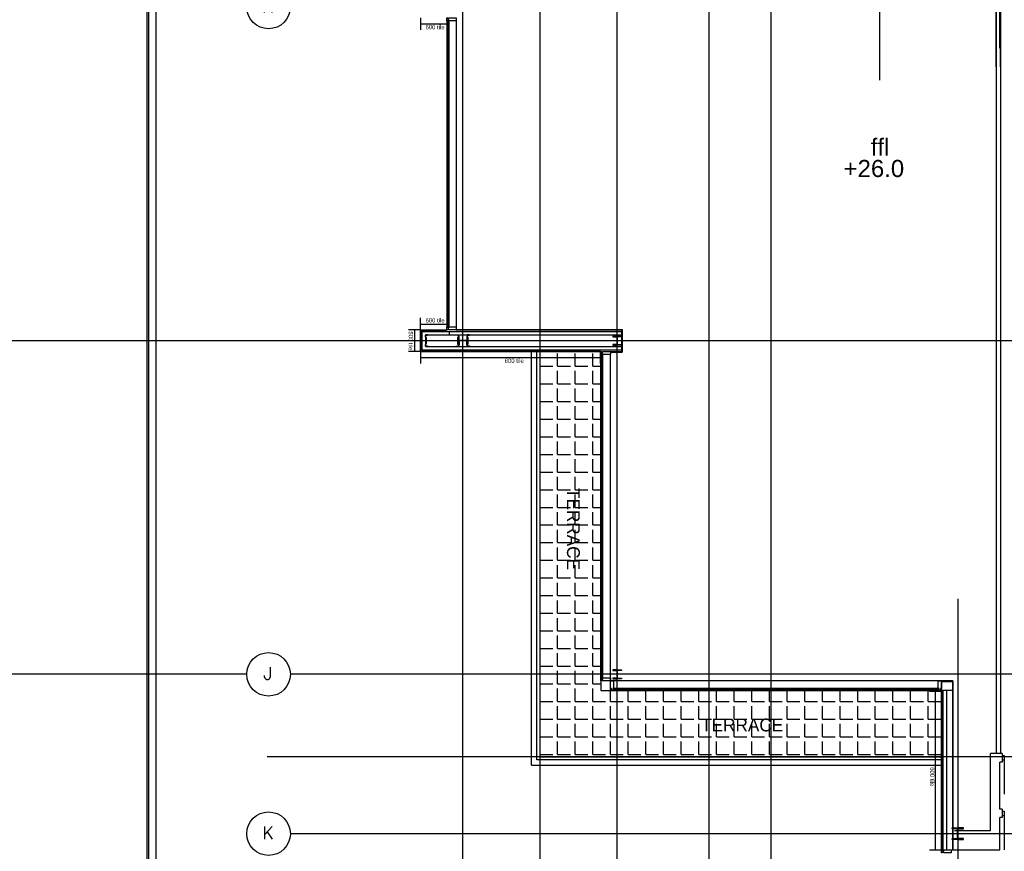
# Model space of a CAD drawing. Header units: millimetres. Extents: x -312551 to 250764, y -35891 to 59426.
# Tile 106 of 256: x -83965 to -60964, y -22528 to -3087. Entities that reach past the tile are written whole.
import ezdxf
from ezdxf.enums import TextEntityAlignment as Align

# ---------------------------------------------------------------- set-up
doc = ezdxf.new("R2010")
doc.units = ezdxf.units.MM
doc.header["$LTSCALE"] = 2.5
for name, color, linetype in [('curtain walling', 7, 'Continuous'), ('GLAZING', 1, 'Continuous'), ('NF ARCH', 4, 'Continuous'), ('NF-BUBBLE', 3, 'Continuous'), ('NF-GRIDS', 252, 'Continuous'), ('NF-Steel columns', 6, 'Continuous'), ('TERR TILE 500', 11, 'Continuous'), ('TERR TILE 600', 160, 'Continuous'), ('Terrace', 6, 'Continuous'), ('Terracotta Tile', 30, 'Continuous'), ('Text', 7, 'Continuous')]:
    doc.layers.add(name, color=color, linetype=linetype)
doc.styles.add('PAQ0135XPST$0$TITLE', font='swissl.ttf')
doc.styles.add('ROMANS', font='romans.shx', dxfattribs={"width": 0.8})

# ---------------------------------------------------------------- blocks, each defined once
blk = doc.blocks.new('254')
at = {"layer": 'NF-Steel columns', "color": 2, "linetype": 'Continuous'}
for points in [[(4507, -25241), (4378, -25241), (4378, -25220), (4488, -25220, 0.414214), (4501, -25208), (4501, -25007, 0.414214), (4488, -24995), (4378, -24995), (4378, -24974), (4507, -24974)], [(4507, -25241), (4637, -25241), (4637, -25220), (4527, -25220, -0.414214), (4514, -25208), (4514, -25007, -0.414214), (4527, -24995), (4637, -24995), (4637, -24974), (4507, -24974)]]:
    blk.add_lwpolyline(points, format="xyb", dxfattribs=at)
blk = doc.blocks.new('BUBBLEGRID')
at = {"layer": 'NF-BUBBLE'}
blk.add_circle((-678, 0), 678, dxfattribs=at)
at = {"layer": 'NF-BUBBLE', "color": 1, "style": 'ROMANS'}
blk.add_attdef('888', text='', height=400, dxfattribs=at).set_placement((-698, -173), align=Align.CENTER)

msp = doc.modelspace()

# ---------------------------------------------------------------- hatches: boundary and pattern name
at = {"layer": 'Terrace'}
h = msp.add_hatch(dxfattribs=at)
h.set_pattern_fill('ANGLE', color=8, scale=1500, style=0)
h.set_pattern_definition([(0, (-2279514.5, -4242199.36), (0, 412.5), [300, -112.5]), (90, (-2279514.5, -4242199.36), (-412.5, 3e-14), [300, -112.5])])
h.paths.add_polyline_path([(-71810, -10840.5), (-70390, -10840.5), (-70390, -18770.5), (-62430.1, -18770.5), (-62430.1, -20315.5), (-71810, -20315.5)])

# ---------------------------------------------------------------- linework, layer by layer
at = {"color": 8}
for p, q in [((-74566, -10377.5), (-69908.4, -10377.5)), ((-74566, -10803.5), (-74566, -10377.5)), ((-74566, -10377.5), (-73935, -10377.5)), ((-74486, -10457.5), (-74486, -10723.5)), ((-74436, -10457.5), (-73793.3, -10457.5)), ((-74426, -10457.5), (-69908.4, -10457.5)), ((-73935, -10377.5), (-73935, -10457.5)), ((-74566, -10803.5), (-69908.4, -10803.5)), ((-74436, -10723.5), (-69908.4, -10723.5)), ((-62393.1, -22490.5), (-62393.1, -18770.5)), ((-62313.1, -18770.5), (-62313.1, -22490.5)), ((-62176.1, -18770.5), (-62176.1, -22490.5))]:
    msp.add_line(p, q, dxfattribs=at)
for points in [[(-74436, -10467.5), (-74436, -10457.5), (-74486, -10457.5), (-74486, -10497.5), (-74471, -10517.5), (-74471, -10663.5), (-74486, -10683.5), (-74486, -10723.5), (-74436, -10723.5), (-74436, -10713.5), (-74438, -10713.5), (-74438, -10721.5), (-74484, -10721.5), (-74484, -10684.2), (-74469, -10664.2), (-74469, -10516.9), (-74484, -10496.9), (-74484, -10459.5), (-74438, -10459.5), (-74438, -10467.5)], [(-73761.6, -10467.5), (-73761.6, -10457.5), (-73711.6, -10457.5), (-73711.6, -10497.5), (-73726.6, -10517.5), (-73726.6, -10663.5), (-73711.6, -10683.5), (-73711.6, -10723.5), (-73761.6, -10723.5), (-73761.6, -10713.5), (-73759.6, -10713.5), (-73759.6, -10721.5), (-73713.6, -10721.5), (-73713.6, -10684.2), (-73728.6, -10664.2), (-73728.6, -10516.9), (-73713.6, -10496.9), (-73713.6, -10459.5), (-73759.6, -10459.5), (-73759.6, -10467.5)], [(-73458.4, -10467.5), (-73458.4, -10457.5), (-73508.4, -10457.5), (-73508.4, -10497.5), (-73493.4, -10517.5), (-73493.4, -10663.5), (-73508.4, -10683.5), (-73508.4, -10723.5), (-73458.4, -10723.5), (-73458.4, -10713.5), (-73460.4, -10713.5), (-73460.4, -10721.5), (-73506.4, -10721.5), (-73506.4, -10684.2), (-73491.4, -10664.2), (-73491.4, -10516.9), (-73506.4, -10496.9), (-73506.4, -10459.5), (-73460.4, -10459.5), (-73460.4, -10467.5)]]:
    msp.add_lwpolyline(points, close=True, dxfattribs=at)
at = {"layer": 'curtain walling', "color": 8}
for p, q in [((-70390, -18545.5), (-70390, -18770.5)), ((-70165, -18545.5), (-70390, -18545.5)), ((-70165, -18770.5), (-70165, -18545.5)), ((-70390, -18770.5), (-70165, -18770.5))]:
    msp.add_line(p, q, dxfattribs=at)
for points in [[(-73965, -3040.5), (-73965, -3063), (-73940, -3063), (-73940, -3040.5), (-73765, -3040.5), (-73765, -3115.5), (-73940, -3115.5), (-73940, -3093), (-73965, -3093), (-73965, -3115.5), (-73990, -3115.5), (-73990, -3040.5), (-73965, -3040.5)], [(-73965, -10265.5), (-73965, -10288), (-73940, -10288), (-73940, -10265.5), (-73765, -10265.5), (-73765, -10340.5), (-73940, -10340.5), (-73940, -10318), (-73965, -10318), (-73965, -10340.5), (-73990, -10340.5), (-73990, -10265.5), (-73965, -10265.5)], [(-70365, -10840.5), (-70365, -10863), (-70340, -10863), (-70340, -10840.5), (-70165, -10840.5), (-70165, -10915.5), (-70340, -10915.5), (-70340, -10893), (-70365, -10893), (-70365, -10915.5), (-70390, -10915.5), (-70390, -10840.5), (-70365, -10840.5)], [(-70365, -18470.5), (-70365, -18493), (-70340, -18493), (-70340, -18470.5), (-70165, -18470.5), (-70165, -18545.5), (-70340, -18545.5), (-70340, -18523), (-70365, -18523), (-70365, -18545.5), (-70390, -18545.5), (-70390, -18470.5), (-70365, -18470.5)], [(-70165, -18745.5), (-70142.5, -18745.5), (-70142.5, -18720.5), (-70165, -18720.5), (-70165, -18545.5), (-70090, -18545.5), (-70090, -18720.5), (-70112.5, -18720.5), (-70112.5, -18745.5), (-70090, -18745.5), (-70090, -18770.5), (-70165, -18770.5), (-70165, -18745.5)], [(-62505.1, -18745.5), (-62482.6, -18745.5), (-62482.6, -18720.5), (-62505.1, -18720.5), (-62505.1, -18545.5), (-62430.1, -18545.5), (-62430.1, -18720.5), (-62452.6, -18720.5), (-62452.6, -18745.5), (-62430.1, -18745.5), (-62430.1, -18770.5), (-62505.1, -18770.5), (-62505.1, -18745.5)], [(-62405.1, -22490.5), (-62405.1, -22513), (-62380.1, -22513), (-62380.1, -22490.5), (-62205.1, -22490.5), (-62205.1, -22565.5), (-62380.1, -22565.5), (-62380.1, -22543), (-62405.1, -22543), (-62405.1, -22565.5), (-62430.1, -22565.5), (-62430.1, -22490.5), (-62405.1, -22490.5)]]:
    msp.add_lwpolyline(points, dxfattribs=at)
msp.add_lwpolyline([(-62430.1, -18560.5), (-62176.1, -18560.5), (-62176.1, -18770.5), (-62430.1, -18770.5)], close=True, dxfattribs=at)
at = {"layer": 'GLAZING', "color": 8}
for p, q in [((-73990, -3115.5), (-73990, -10265.5)), ((-73965, -3115.5), (-73965, -10265.5)), ((-73965, -3115.5), (-73965, -10265.5)), ((-73940, -3115.5), (-73940, -10265.5)), ((-73940, -3115.5), (-73940, -10265.5)), ((-73765, -3040.5), (-73765, -10265.5)), ((-73765, -3040.5), (-73765, -10265.5)), ((-73765, -10325.5), (-69893.4, -10325.5)), ((-73765, -10340.5), (-69908.4, -10340.5)), ((-69908.4, -10340.5), (-69908.4, -10840.5)), ((-69893.4, -10325.5), (-69893.4, -10855.5)), ((-70390, -18470.5), (-70390, -10915.5)), ((-70365, -18470.5), (-70365, -10915.5)), ((-70340, -18470.5), (-70340, -10915.5)), ((-70165, -10840.5), (-69908.4, -10840.5)), ((-70165, -10855.5), (-69893.4, -10855.5)), ((-70165, -18770.5), (-70165, -10915.5)), ((-62163.6, -18545.5), (-70390, -18545.5)), ((-62176.1, -18560.5), (-62430.1, -18560.5)), ((-62163.6, -18545.5), (-62163.6, -22490.5)), ((-62505.1, -18720.5), (-70090, -18720.5)), ((-62505.1, -18745.5), (-70090, -18745.5)), ((-62430.1, -18770.5), (-70090, -18770.5))]:
    msp.add_line(p, q, dxfattribs=at)
at = {"layer": 'NF ARCH', "color": 8}
for p, q in [((-72010, -20515.5), (-72010, -10840.5)), ((-71885, -20390.5), (-71885, -10840.5)), ((-71810, -20315.5), (-71810, -10840.5)), ((-61285.3, -22040.5), (-61285.3, -20240.5)), ((-61016.7, -20240.5), (-61285.3, -20240.5)), ((-61016.7, -20240.5), (-61016.7, -20440.5)), ((-62415.1, -20390.5), (-71885, -20390.5)), ((-71810, -20315.5), (-62415.1, -20315.5)), ((-61069.4, -21540.5), (-61069.4, -20440.5)), ((-61016.7, -20440.5), (-61069.4, -20440.5)), ((-61017.4, -20290.5), (-60967.1, -20290.5)), ((-61016.7, -20390.7), (-60966.7, -20390.5)), ((-60967.1, -20290.5), (-60966.7, -20390.5)), ((-60966.7, -20390.5), (-60963.8, -21190.5)), ((-72010, -20515.5), (-62415.1, -20515.5)), ((-61016.7, -21540.5), (-61069.4, -21540.5)), ((-61017.1, -21590.7), (-60967.1, -21590.5)), ((-61016.7, -21540.5), (-61016.7, -21740.5)), ((-60967.1, -21590.5), (-60966.7, -21690.5)), ((-61069.4, -22490.5), (-61069.4, -21740.5)), ((-61016.7, -21740.5), (-61069.4, -21740.5)), ((-61016.7, -21690.7), (-60966.7, -21690.5)), ((-60966.7, -21690.5), (-60963.8, -22490.5)), ((-62130.1, -22040.5), (-61285.3, -22040.5)), ((-62430.1, -22490.5), (-61069.4, -22490.5))]:
    msp.add_line(p, q, dxfattribs=at)
at = {"layer": 'NF-GRIDS', "color": 8}
for p, q in [((-80985, -27784), (-80985, 58409.3)), ((-80950, -27784), (-80950, 58409.3)), ((-80775, -27784), (-80775, 58409.3)), ((-73610, -27784), (-73610, 58409.3)), ((-66410, -27784), (-66410, 58409.3)), ((-67859.6, -27784), (-67859.6, 46303.6)), ((-70010, -27784), (-70010, 32585.1)), ((-71810, -27784), (-71810, 21323.1)), ((-61070.3, -3750.4), (-61070.3, 7979.8)), ((-63870.6, -4498.1), (-63870.6, 6990.4)), ((-61155.3, -4190.5), (-61155.3, 3809.5)), ((-61055.3, -4190.5), (-61055.3, 3809.5)), ((-61155.3, -2840.5), (-61155.3, -20240.5)), ((-61055.3, -2840.5), (-61055.3, -20240.5)), ((-43443, -10590.5), (-123470.9, -10590.5)), ((-62050.1, -16623.8), (-62050.1, -31264.5)), ((-78659, -18390.5), (-123470.9, -18390.5)), ((-43443, -18390.5), (-77642.7, -18390.5)), ((-43443, -20315.5), (-78185.1, -20315.5)), ((-43443, -22115.5), (-77642.7, -22115.5))]:
    msp.add_line(p, q, dxfattribs=at)
at = {"layer": 'NF-Steel columns', "color": 8}
for points in [[(-73508.4, -10590.5), (-73508.4, -10488.9), (-73519.4, -10488.9), (-73519.4, -10576.2, -0.4142136), (-73530.1, -10586.9), (-73689.9, -10586.9, -0.4142136), (-73700.6, -10576.2), (-73700.6, -10488.9), (-73711.6, -10488.9), (-73711.6, -10590.5)], [(-70010, -10488.9), (-70111.6, -10488.9), (-70111.6, -10499.9), (-70024.3, -10499.9, -0.4142136), (-70013.6, -10510.6), (-70013.6, -10670.4, -0.4142136), (-70024.3, -10681.1), (-70111.6, -10681.1), (-70111.6, -10692.1), (-70010, -10692.1)], [(-70010, -10488.9), (-69908.4, -10488.9), (-69908.4, -10499.9), (-69995.6, -10499.9, 0.4142136), (-70006.3, -10510.6), (-70006.3, -10670.4, 0.4142136), (-69995.6, -10681.1), (-69908.4, -10681.1), (-69908.4, -10692.1), (-70010, -10692.1)], [(-73508.4, -10590.5), (-73508.4, -10692.1), (-73519.4, -10692.1), (-73519.4, -10604.9, 0.4142136), (-73530.1, -10594.2), (-73689.9, -10594.2, 0.4142136), (-73700.6, -10604.9), (-73700.6, -10692.1), (-73711.6, -10692.1), (-73711.6, -10590.5)], [(-70010, -18288.9), (-70111.6, -18288.9), (-70111.6, -18299.9), (-70024.3, -18299.9, -0.4142136), (-70013.6, -18310.6), (-70013.6, -18470.4, -0.4142136), (-70024.3, -18481.1), (-70111.6, -18481.1), (-70111.6, -18492.1), (-70010, -18492.1)], [(-70010, -18288.9), (-69908.4, -18288.9), (-69908.4, -18299.9), (-69995.6, -18299.9, 0.4142136), (-70006.3, -18310.6), (-70006.3, -18470.4, 0.4142136), (-69995.6, -18481.1), (-69908.4, -18481.1), (-69908.4, -18492.1), (-70010, -18492.1)]]:
    msp.add_lwpolyline(points, format="xyb", dxfattribs=at)
at = {"layer": 'TERR TILE 500', "color": 8}
for p, q in [((-74595, -10340.5), (-74882.5, -10340.5)), ((-74738.7, -10340.5), (-74738.7, -10840.5)), ((-74595, -10840.5), (-74882.5, -10840.5))]:
    msp.add_line(p, q, dxfattribs=at)
at = {"layer": 'TERR TILE 600', "color": 8}
for p, q in [((-74603, -3040.5), (-74603, -3324)), ((-74603, -3180.3), (-73990, -3180.3)), ((-74603, -10340.5), (-74603, -10057)), ((-74603, -10200.8), (-73990, -10200.8)), ((-74603, -10840.5), (-74603, -11124)), ((-74603, -10980.3), (-70403, -10980.3)), ((-70403, -10840.5), (-70403, -11124)), ((-62713.6, -18780.5), (-62430.1, -18780.5)), ((-62573.8, -22490.5), (-62573.8, -18780.5)), ((-62713.6, -22490.5), (-62430.1, -22490.5))]:
    msp.add_line(p, q, dxfattribs=at)
at = {"layer": 'Terrace', "color": 8}
msp.add_lwpolyline([(-71810, -10840.5), (-70390, -10840.5), (-70390, -18770.5), (-62430.1, -18770.5), (-62430.1, -20315.5), (-71810, -20315.5)], close=True, dxfattribs=at)
at = {"layer": 'Terracotta Tile', "color": 8}
for p, q in [((-74603, -10836.5), (-74603, -10344.5)), ((-74588, -10359.5), (-74603, -10344.5)), ((-74595, -10340.5), (-74003, -10340.5)), ((-74580, -10355.5), (-74595, -10340.5)), ((-74003, -10340.5), (-74003, -10355.5)), ((-74003, -10340.5), (-74003, -10355.5)), ((-74003, -10340.5), (-74003, -10355.5)), ((-74003, -10340.5), (-74003, -10355.5)), ((-74588, -10821.5), (-74588, -10359.5)), ((-74580, -10355.5), (-74003, -10355.5)), ((-74588, -10821.5), (-74603, -10836.5)), ((-74580, -10825.5), (-74595, -10840.5)), ((-74595, -10840.5), (-74003, -10840.5)), ((-74580, -10825.5), (-74003, -10825.5)), ((-74003, -10840.5), (-74003, -10825.5))]:
    msp.add_line(p, q, dxfattribs=at)
for points in [[(-73995, -10840.5), (-73403, -10840.5), (-73403, -10825.5), (-73995, -10825.5)], [(-73395, -10840.5), (-72803, -10840.5), (-72803, -10825.5), (-73395, -10825.5)], [(-72795, -10840.5), (-72203, -10840.5), (-72203, -10825.5), (-72795, -10825.5)], [(-72195, -10840.5), (-71603, -10840.5), (-71603, -10825.5), (-72195, -10825.5)], [(-71595, -10840.5), (-71003, -10840.5), (-71003, -10825.5), (-71595, -10825.5)], [(-70995, -10840.5), (-70403, -10840.5), (-70403, -10825.5), (-70995, -10825.5)], [(-62415.1, -18780.5), (-62415.1, -18890.5), (-62430.1, -18890.5), (-62430.1, -18780.5)], [(-62415.1, -18898.5), (-62415.1, -19490.5), (-62430.1, -19490.5), (-62430.1, -18898.5)], [(-62415.1, -19498.5), (-62415.1, -20090.5), (-62430.1, -20090.5), (-62430.1, -19498.5)], [(-62415.1, -20098.5), (-62415.1, -20690.5), (-62430.1, -20690.5), (-62430.1, -20098.5)], [(-62415.1, -20698.5), (-62415.1, -21290.5), (-62430.1, -21290.5), (-62430.1, -20698.5)], [(-62415.1, -21298.5), (-62415.1, -21890.5), (-62430.1, -21890.5), (-62430.1, -21298.5)], [(-62415.1, -21898.5), (-62415.1, -22490.5), (-62430.1, -22490.5), (-62430.1, -21898.5)]]:
    msp.add_lwpolyline(points, close=True, dxfattribs=at)

# ---------------------------------------------------------------- block references
at = {"layer": 'NF-GRIDS', "color": 8, "xscale": 0.75, "yscale": 0.75, "zscale": 0.75}
for p, values in [((-77642.7, -2790.5), {'888': 'H'}), ((-77642.7, -18390.5), {'888': 'J'}), ((-77642.7, -22115.5), {'888': 'K'})]:
    msp.add_blockref('BUBBLEGRID', p, dxfattribs=at).add_auto_attribs(values)
at = {"layer": 'NF-Steel columns', "color": 8}
msp.add_blockref('254', (-66557.6, 2992), dxfattribs=at)

# ---------------------------------------------------------------- texts
at = {"layer": 'TERR TILE 500', "color": 8, "insert": (-74778.3, -10373.6), "char_height": 100, "width": 1820.019, "attachment_point": 1, "rotation": 270}
msp.add_mtext('500 tile', dxfattribs=at)
at = {"layer": 'TERR TILE 600', "color": 8, "char_height": 100, "width": 1820.019, "attachment_point": 1}
for insert in [(-74484.2, -3211.1), (-74484.2, -10065.6), (-72634.2, -11011.1)]:
    msp.add_mtext('600 tile', dxfattribs=dict(at, insert=insert))
at = {"layer": 'TERR TILE 600', "color": 8, "insert": (-62598.2, -20561.4), "char_height": 100, "width": 524, "attachment_point": 1, "rotation": 270}
msp.add_mtext('600 tile', dxfattribs=at)
at = {"layer": 'Text', "color": 8, "linetype": 'Continuous', "style": 'PAQ0135XPST$0$TITLE'}
for s, p in [('ffl', (-64083.1, -6266)), ('+26.0', (-64716.9, -6765.2))]:
    msp.add_text(s, height=400, dxfattribs=at).set_placement(p)
at = {"layer": 'Text', "color": 8}
msp.add_text('TERRACE', height=300, rotation=270, dxfattribs=at).set_placement((-71180.2, -14034.8))
msp.add_text('TERRACE', height=300, dxfattribs=at).set_placement((-68046.2, -19725))

doc.saveas('drawing.dxf')
